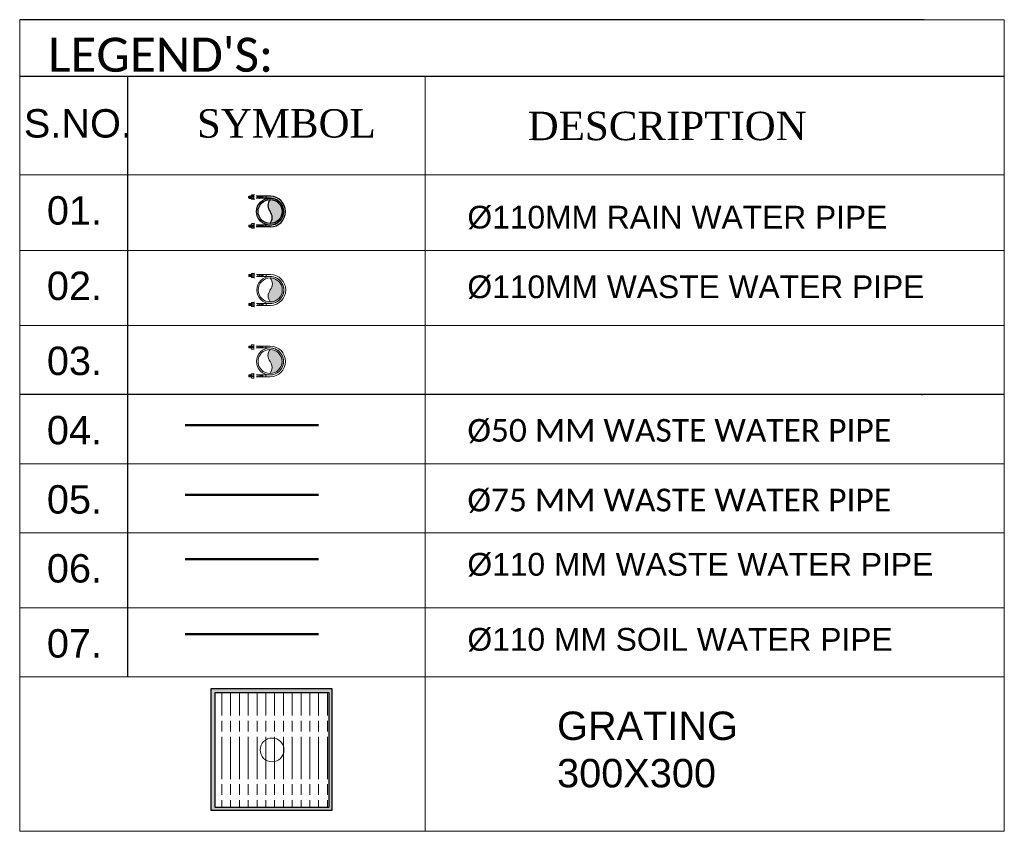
# Model space of a CAD drawing. Header units: inches. Extents: x 113025 to 158499, y 12149 to 30915.
# Tile 12 of 167: x 122932 to 122990, y 22476 to 22524. Entities that reach past the tile are written whole.
import ezdxf

# ---------------------------------------------------------------- set-up
doc = ezdxf.new("R2010")
doc.units = ezdxf.units.IN
doc.header["$MEASUREMENT"] = 0
for name, color, linetype, lineweight in [('0-PIPE SUPPORT', 7, 'Continuous', 0), ('CKD Equipments', 252, 'Continuous', 0), ('PP- 100DIA Soil Waste Sewer pipe', 1, 'Continuous', 25), ('PP- 50DIA Soil Waste Sewer pipe', 54, 'Continuous', 25), ('PP-DIM', 7, 'Continuous', 20), ('PP-FORMAT', 7, 'Continuous', 18), ('PP-Rainwater Pipe', 5, 'Continuous', 18), ('PP-Soil Pipe', 1, 'Continuous', 25), ('PP-Waste Pipe', 3, 'Continuous', 25), ('PP-WWP', 3, 'Continuous', 25), ('SH - ANGLE SUPPORT', 7, 'Continuous', 30)]:
    doc.layers.add(name, color=color, linetype=linetype, lineweight=lineweight)
doc.layers.add('Drain Grating', color=130, linetype='Continuous')
doc.layers.add('xKAM-B3-01-Kitchen$0$A-FURN', color=8, linetype='Continuous')
doc.styles.get("Standard").update_dxf_attribs({"font": 'arial.ttf', "height": 6})
doc.styles.add('style1', font='arial.ttf', dxfattribs={"height": 500})

# ---------------------------------------------------------------- blocks, each defined once
blk = doc.blocks.new('*X420')
at = {"color": 251, "lineweight": 5}
for p, q in [((113.6040440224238, 341.4692042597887), (113.7240518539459, 341.5892120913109)), ((113.7279130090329, 341.4162965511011), (114.3176786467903, 342.0060621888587)), ((113.8423566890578, 341.3539635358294), (114.318169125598, 341.8297759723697)), ((113.9481308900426, 341.2829610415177), (114.3186596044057, 341.6534897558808)), ((114.0456951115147, 341.2037485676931), (114.3191500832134, 341.4772035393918)), ((114.1352787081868, 341.1165554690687), (114.3196405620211, 341.3009173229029)), ((114.2169109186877, 341.0214109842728), (114.3201310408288, 341.1246311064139)), ((114.2904245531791, 340.9181479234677), (114.3206215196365, 340.948344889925))]:
    blk.add_line(p, q, dxfattribs=at)
blk = doc.blocks.new('SWP P-PP')
at = {"layer": 'PP-Soil Pipe', "lineweight": 5}
h = blk.add_hatch(color=256, dxfattribs=at)
edge = h.paths.add_edge_path()
edge.add_ellipse((-22.87960062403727, 31.74258206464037), major_axis=(-27.66840433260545, 27.66815936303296), ratio=1, start_angle=96.33861705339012, end_angle=173.6613829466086, ccw=False)
edge.add_ellipse((1.564979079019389, 1.188856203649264), major_axis=(34.56951182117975, 34.56981789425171), ratio=0.9999999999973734, start_angle=-45.000000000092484, end_angle=134.9999999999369, ccw=False)
edge.add_ellipse((26.00955878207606, -29.36486965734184), major_axis=(27.66815936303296, 27.66840433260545), ratio=1, start_angle=6.338617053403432, end_angle=83.6613829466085)
for radius in [55.00000000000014, 48.88888888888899]:
    blk.add_circle((1.564979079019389, 1.188856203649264), radius, dxfattribs=at)
for centre, start, end in [((-22.87960062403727, 31.74258206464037), 231.3388706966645, 308.6616365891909), ((26.00955878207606, -29.36486965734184), 51.33887069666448, 128.6616365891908)]:
    blk.add_arc(centre, 39.12885943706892, start, end, dxfattribs=at)
at = {"layer": 'SH - ANGLE SUPPORT', "lineweight": 5}
for p, q in [((-61.25851987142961, 2.314968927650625), (-61.25851986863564, -55.54048811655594)), ((-53.43502092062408, 0.462244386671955), (-53.43502092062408, -55.54048811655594)), ((56.56497907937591, 0.462244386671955), (56.56497907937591, -55.54048811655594)), ((64.3884780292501, 2.314968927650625), (64.3884780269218, -55.54048811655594)), ((-61.25851986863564, -15.98816442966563), (-53.43502092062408, -15.98816442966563)), ((-61.25851987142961, -15.98816442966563), (-53.43502092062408, -15.98816442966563)), ((-53.19986994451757, -27.75103043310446), (-61.02336889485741, -27.75103043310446)), ((-53.19986994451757, -27.75103043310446), (-61.02336889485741, -27.75103043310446)), ((56.32982810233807, -27.75103043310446), (64.15332705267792, -27.75103043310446)), ((64.3884780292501, -15.98816442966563), (56.56497907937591, -15.98816442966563)), ((-66.72677007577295, -62.75131269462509), (-66.72677007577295, -64.22899475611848)), ((-66.72677007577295, -64.22899475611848), (-65.92763498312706, -65.02812985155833)), ((-48.76590580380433, -65.02812985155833), (-65.92763498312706, -65.02812985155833)), ((-65.81604321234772, -65.14749968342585), (-65.81604321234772, -73.52145842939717)), ((-65.81604321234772, -73.52145842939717), (-63.99458948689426, -75.34291215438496)), ((-50.70672936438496, -75.34291215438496), (-63.99458948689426, -75.34291215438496)), ((-61.26240889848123, -84.23381411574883), (-61.26240889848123, -75.34291215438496)), ((-59.98194014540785, -65.02812985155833), (-59.98194014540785, -71.63386296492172)), ((-54.71939192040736, -71.6480377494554), (-54.71939192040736, -65.02812985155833)), ((-53.43890995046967, -84.2329390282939), (-53.43890995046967, -75.34291215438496)), ((-48.88527563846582, -73.52145842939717), (-50.70672936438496, -75.34291215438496)), ((-47.96677071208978, -64.22899475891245), (-48.88527563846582, -65.14749968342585)), ((-48.88527563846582, -65.14749968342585), (-48.88527563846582, -73.52145842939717)), ((-47.96677071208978, -62.75131269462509), (-47.96677071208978, -64.22899475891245)), ((51.10234789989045, -62.75131269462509), (51.10234789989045, -64.22899475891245)), ((51.10234789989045, -64.22899475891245), (52.02085282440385, -65.14749968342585)), ((51.90148299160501, -65.02812985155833), (69.06321216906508, -65.02812985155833)), ((52.02085282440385, -65.14749968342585), (52.02085282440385, -73.52145842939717)), ((52.02085282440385, -73.52145842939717), (53.84230654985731, -75.34291215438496)), ((53.84230654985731, -75.34291215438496), (67.13016667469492, -75.34291215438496)), ((56.5744871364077, -84.2329390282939), (56.5744871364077, -75.34291215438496)), ((57.85496910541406, -71.6480377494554), (57.85496910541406, -65.02812985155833)), ((63.11751733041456, -65.02812985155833), (63.11751733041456, -71.63386296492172)), ((64.39798608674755, -84.23381411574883), (64.39798608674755, -75.34291215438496)), ((68.95162040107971, -73.52145842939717), (67.13016667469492, -75.34291215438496)), ((68.95162040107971, -65.14749968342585), (68.95162040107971, -73.52145842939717)), ((69.86234726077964, -64.22899475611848), (69.06321216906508, -65.02812985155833)), ((69.86234726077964, -62.75131269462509), (69.86234726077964, -64.22899475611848)), ((-61.26328398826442, -84.2329390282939), (-59.97673874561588, -85.51948427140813)), ((-54.72545519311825, -85.51948427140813), (-59.97673874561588, -85.51948427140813)), ((-53.43890995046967, -84.2329390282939), (-54.72545519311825, -85.51948427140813)), ((56.5744871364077, -84.2329390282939), (57.86103238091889, -85.51948427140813)), ((57.86103238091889, -85.51948427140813), (63.11231593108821, -85.51948427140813)), ((64.39886117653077, -84.2329390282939), (63.11231593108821, -85.51948427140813))]:
    blk.add_line(p, q, dxfattribs=at)
at = {"layer": 'SH - ANGLE SUPPORT', "lineweight": 5, "ltscale": 30}
for centre, radius, start, end in [((1.564979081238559, 1.178579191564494), 62.83377596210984, 1.036287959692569, 178.9637120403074), ((1.564979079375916, 1.179879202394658), 55.00897699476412, 359.1086964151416, 181.0351236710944)]:
    blk.add_arc(centre, radius, start, end, dxfattribs=at)
at = {"layer": 'SH - ANGLE SUPPORT', "lineweight": 5, "extrusion": (0, 0, -1)}
for centre, major_axis, ratio, start_param, end_param in [((-64.7061275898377, -19.77435612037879), (13.44648858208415, -13.44648858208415), 0.9999999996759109, 0.1632660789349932, 0.6092701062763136), ((-64.7061275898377, -19.77435612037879), (13.44648858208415, -13.44648858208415), 0.9999999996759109, 0.1632660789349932, 0.6092701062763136), ((-40.03582559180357, -54.1756650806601), (16.48738713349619, -16.48738713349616), 0.9999995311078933, 3.304858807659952, 3.314800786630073), ((-40.03582559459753, -54.1756650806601), (16.48738713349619, -16.48738713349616), 0.9999995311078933, 3.304858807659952, 3.314800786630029), ((-64.7061275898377, -25.84094727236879), (13.44648858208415, -13.44648858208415), 0.9999999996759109, 0.1632660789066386, 0.6092701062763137), ((-64.7061275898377, -25.84094727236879), (13.44648858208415, -13.44648858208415), 0.9999999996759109, 0.1632660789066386, 0.6092701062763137), ((-64.7061275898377, -31.50309138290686), (13.44648858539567, 13.44648858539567), 0.9999999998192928, 1.734062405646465, 2.180066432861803), ((-64.7061275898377, -31.50309138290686), (13.44648858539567, 13.44648858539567), 0.9999999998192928, 1.734062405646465, 2.180066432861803), ((51.75956977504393, -69.86974857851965), (4.489777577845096, 4.489777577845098), 0.9999999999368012, 1.061026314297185, 1.819612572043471), ((67.01802235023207, -71.11359968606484), (7.760183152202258, 7.760183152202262), 0.9999999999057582, 2.957247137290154, 3.531377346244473), ((67.06314304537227, -72.21547304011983), (6.108349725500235, 6.108349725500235), 0.999999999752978, 3.071035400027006, 3.556541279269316), ((59.74958264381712, -84.68917930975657), (3.286230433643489, 3.286230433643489), 0.9999999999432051, 5.728383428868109, 6.607487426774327), ((57.7087204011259, -70.90691455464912), (3.848429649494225, -3.848429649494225), 0.9999999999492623, 5.625068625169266, 6.450630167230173), ((60.28094093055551, -84.53026136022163), (4.170697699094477, 4.170697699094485), 0.9999999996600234, 5.688778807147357, 6.270402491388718), ((69.2170341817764, -69.86974857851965), (4.489777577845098, -4.489777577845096), 0.9999999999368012, 1.321980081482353, 2.080566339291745), ((66.29860219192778, -73.57488827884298), (8.824913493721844, -8.824913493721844), 0.9999999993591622, 1.329768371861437, 1.678717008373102), ((65.72878475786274, -74.52523111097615), (8.82491349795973, -8.82491349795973), 0.9999999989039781, 1.329768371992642, 1.608853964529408), ((58.1458060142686, -90.99256553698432), (4.170697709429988, -4.170697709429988), 0.9999999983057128, 4.117982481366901, 4.309006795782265), ((59.00581642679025, -86.54325678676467), (1.72358632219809, 1.72358632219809), 0.9999999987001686, 5.845023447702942, 6.635131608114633), ((59.55130120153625, -87.17396204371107), (3.295890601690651, -3.295890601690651), 0.9999999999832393, 4.157022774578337, 5.034816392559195)]:
    blk.add_ellipse(centre, major_axis=major_axis, ratio=ratio, start_param=start_param, end_param=end_param, dxfattribs=at)
at = {"layer": 'SH - ANGLE SUPPORT', "lineweight": 5, "extrusion": (0, 0, -0.9999999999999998)}
for centre, major_axis, ratio, start_param, end_param in [((-48.06125169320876, -56.20658481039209), (18.29485241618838, -18.29485241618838), 0.999999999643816, 3.391710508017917, 3.722963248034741), ((-48.0612516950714, -56.20658481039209), (18.29485241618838, -18.29485241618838), 0.999999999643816, 3.391710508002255, 3.722963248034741), ((66.8522967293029, -73.489501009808), (7.828391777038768, 7.828391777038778), 0.9999999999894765, 2.954778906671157, 3.56259779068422), ((63.97924720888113, -69.86974857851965), (4.489777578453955, -4.489777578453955), 0.9999999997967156, 1.317026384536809, 2.080566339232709), ((69.28846732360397, -66.25728345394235), (8.824913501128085, -8.824913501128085), 0.9999999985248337, 1.329768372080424, 1.540798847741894), ((61.7054885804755, -82.72461787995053), (4.170697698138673, 4.170697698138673), 0.9999999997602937, 5.688778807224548, 5.971833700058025)]:
    blk.add_ellipse(centre, major_axis=major_axis, ratio=ratio, start_param=start_param, end_param=end_param, dxfattribs=at)
at = {"layer": 'SH - ANGLE SUPPORT', "lineweight": 5}
for centre, major_axis, ratio, start_param, end_param in [((51.19120985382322, -56.20658481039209), (-18.29485241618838, -18.29485241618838), 0.999999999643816, 3.391710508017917, 3.722963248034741), ((43.16578375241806, -54.1756650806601), (-16.48738713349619, -16.48738713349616), 0.9999995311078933, 3.304858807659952, 3.314800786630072), ((67.83608574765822, -19.77435612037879), (-13.44648858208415, -13.44648858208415), 0.9999999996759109, 0.1632660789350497, 0.6092701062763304), ((-66.08145699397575, -69.86974857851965), (-4.489777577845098, -4.489777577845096), 0.9999999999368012, 1.321980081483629, 2.080566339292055), ((-58.56991139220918, -82.72461787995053), (-4.170697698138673, 4.170697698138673), 0.9999999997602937, 5.688778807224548, 5.971833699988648), ((-57.14536374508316, -84.53026136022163), (-4.170697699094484, 4.170697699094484), 0.9999999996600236, 5.688778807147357, 6.27040249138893), ((-56.61400545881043, -84.68917930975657), (-3.286230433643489, 3.286230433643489), 0.9999999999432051, 5.728383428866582, 6.607487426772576), ((-54.57314321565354, -70.90691455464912), (-3.848429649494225, -3.848429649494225), 0.9999999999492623, 5.625068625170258, 6.450630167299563), ((-66.15289013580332, -66.25728345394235), (-8.824913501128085, -8.824913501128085), 0.9999999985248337, 1.329768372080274, 1.540798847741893), ((-63.92756585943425, -72.21547304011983), (-6.108349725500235, 6.108349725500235), 0.999999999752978, 3.071035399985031, 3.556541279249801), ((-63.8824451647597, -71.11359968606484), (-7.760183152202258, 7.760183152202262), 0.9999999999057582, 2.957247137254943, 3.531377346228), ((-60.84367002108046, -69.86974857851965), (-4.489777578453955, -4.489777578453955), 0.9999999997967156, 1.317026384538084, 2.08056633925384), ((-63.71671954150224, -73.489501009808), (-7.828391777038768, 7.828391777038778), 0.9999999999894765, 2.954778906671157, 3.562597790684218), ((-48.62399258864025, -69.86974857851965), (-4.489777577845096, 4.489777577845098), 0.9999999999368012, 1.061026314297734, 1.819612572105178), ((43.16578375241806, -60.24225623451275), (-16.48739554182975, 16.48739554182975), 0.9999995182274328, 4.875654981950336, 4.885596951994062), ((43.16578375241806, -65.90440034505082), (-16.48739554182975, 16.48739554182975), 0.9999995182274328, 4.875654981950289, 4.885596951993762), ((67.83608574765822, -25.84094727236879), (-13.44648858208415, -13.44648858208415), 0.9999999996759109, 0.1632660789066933, 0.6092701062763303), ((67.83608574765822, -31.50309138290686), (-13.44648858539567, 13.44648858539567), 0.9999999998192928, 1.734062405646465, 2.180066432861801), ((-56.41572401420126, -87.17396204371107), (-3.295890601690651, -3.295890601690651), 0.9999999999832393, 4.157022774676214, 5.034816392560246), ((-55.87023923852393, -86.54325678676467), (-1.72358632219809, 1.72358632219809), 0.9999999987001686, 5.845023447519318, 6.635131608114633), ((-55.01022882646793, -90.99256553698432), (-4.170697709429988, -4.170697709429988), 0.9999999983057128, 4.117982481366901, 4.309006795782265), ((-63.16302500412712, -73.57488827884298), (-8.824913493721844, -8.824913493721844), 0.9999999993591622, 1.329768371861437, 1.6787170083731), ((-62.59320757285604, -74.52523111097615), (-8.82491349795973, -8.82491349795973), 0.9999999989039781, 1.329768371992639, 1.608853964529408)]:
    blk.add_ellipse(centre, major_axis=major_axis, ratio=ratio, start_param=start_param, end_param=end_param, dxfattribs=at)
at = {"layer": 'SH - ANGLE SUPPORT', "lineweight": 5, "extrusion": (0, 0, -0.9999999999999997)}
for centre, start_param, end_param in [((-40.03582559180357, -60.24225623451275), 4.87565498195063, 4.885596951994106), ((-40.03582559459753, -60.24225623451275), 4.875654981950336, 4.88559695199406), ((-40.03582559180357, -65.90440034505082), 4.875654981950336, 4.88559695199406), ((-40.03582559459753, -65.90440034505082), 4.87565498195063, 4.885596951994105)]:
    blk.add_ellipse(centre, major_axis=(16.48739554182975, 16.48739554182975), ratio=0.9999995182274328, start_param=start_param, end_param=end_param, dxfattribs=at)
at = {"layer": 'SH - ANGLE SUPPORT', "lineweight": 5, "extrusion": (0, 0, -1)}
for p, xscale, yscale, zscale, rotation in [((-1494.465519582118, 445.2324006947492), 4.553634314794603, 4.553634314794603, -4.553634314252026, 270), ((-1501.011837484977, 445.2182259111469), 4.553634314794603, 4.553634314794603, -4.553634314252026, 270), ((1497.876260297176, 445.2182259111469), -4.553634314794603, 4.553634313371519, -4.553634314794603, 89.99999999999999), ((1491.329942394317, 445.2324006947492), -4.553634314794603, 4.553634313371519, -4.553634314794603, 89.99999999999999)]:
    blk.add_blockref('*X420', p, dxfattribs=dict(at, xscale=xscale, yscale=yscale, zscale=zscale, rotation=rotation))
blk = doc.blocks.new('WWP P-PP')
at = {"layer": 'PP-Waste Pipe', "lineweight": 5}
h = blk.add_hatch(color=256, dxfattribs=at)
edge = h.paths.add_edge_path()
edge.add_ellipse((24.44457964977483, 30.55372590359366), major_axis=(27.6684042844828, 27.6681594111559), ratio=1, start_angle=186.3386170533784, end_angle=263.6613829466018)
edge.add_ellipse((-1.382432e-10, 8.73115e-11), major_axis=(-34.56951188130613, 34.5698178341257), ratio=0.9999999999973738, start_angle=225.0000000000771, end_angle=405.0000000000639)
edge.add_ellipse((-24.44457965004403, -30.55372590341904), major_axis=(-27.6681594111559, 27.6684042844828), ratio=1, start_angle=276.33861705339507, end_angle=353.66138294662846, ccw=False)
for radius in [55.00000000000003, 48.8888888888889]:
    blk.add_circle((-1.382432e-10, 8.73115e-11), radius, dxfattribs=at)
for centre, start, end in [((-24.44457965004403, -30.55372590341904), 51.33836351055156, 128.661129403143), ((24.44457964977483, 30.55372590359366), 231.3383635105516, 308.661129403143)]:
    blk.add_arc(centre, 39.12885943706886, start, end, dxfattribs=at)
at = {"layer": 'SH - ANGLE SUPPORT', "lineweight": 5}
for p, q in [((-62.82349895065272, 1.126112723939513), (-62.82349894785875, -56.72934432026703)), ((62.82349895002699, 1.126112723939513), (62.82349894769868, -56.72934432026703)), ((-62.82349894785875, -17.17702063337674), (-54.9999999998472, -17.17702063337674)), ((-62.82349895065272, -17.17702063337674), (-54.9999999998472, -17.17702063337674)), ((-54.76484902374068, -28.93988663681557), (-62.58834797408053, -28.93988663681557)), ((-54.76484902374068, -28.93988663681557), (-62.58834797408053, -28.93988663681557)), ((-54.9999999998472, -0.7266118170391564), (-54.9999999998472, -56.72934432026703)), ((54.76484902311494, -28.93988663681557), (62.5883479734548, -28.93988663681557)), ((55.0000000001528, -0.7266118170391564), (55.0000000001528, -56.72934432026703)), ((62.82349895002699, -17.17702063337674), (55.0000000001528, -17.17702063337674)), ((-68.29174915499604, -63.94016889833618), (-68.29174915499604, -65.4178509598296)), ((-68.29174915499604, -65.4178509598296), (-67.49261406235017, -66.21698605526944)), ((-50.33088488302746, -66.21698605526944), (-67.49261406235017, -66.21698605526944)), ((-67.38102229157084, -66.33635588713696), (-67.38102229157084, -74.71031463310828)), ((-67.38102229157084, -74.71031463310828), (-65.55956856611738, -76.53176835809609)), ((-52.27170844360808, -76.53176835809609), (-65.55956856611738, -76.53176835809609)), ((-62.82738797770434, -85.42267031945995), (-62.82738797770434, -76.53176835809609)), ((-61.54691922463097, -66.21698605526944), (-61.54691922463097, -72.82271916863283)), ((-56.28437099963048, -72.83689395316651), (-56.28437099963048, -66.21698605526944)), ((-55.00388902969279, -85.421795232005), (-55.00388902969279, -76.53176835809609)), ((-50.45025471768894, -74.71031463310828), (-52.27170844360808, -76.53176835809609)), ((-49.5317497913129, -65.41785096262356), (-50.45025471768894, -66.33635588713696)), ((-50.45025471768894, -66.33635588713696), (-50.45025471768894, -74.71031463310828)), ((-49.5317497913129, -63.94016889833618), (-49.5317497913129, -65.41785096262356)), ((49.53736882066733, -63.94016889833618), (49.53736882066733, -65.41785096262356)), ((49.53736882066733, -65.41785096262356), (50.45587374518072, -66.33635588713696)), ((50.33650391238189, -66.21698605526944), (67.49823308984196, -66.21698605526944)), ((50.45587374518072, -66.33635588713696), (50.45587374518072, -74.71031463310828)), ((50.45587374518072, -74.71031463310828), (52.27732747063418, -76.53176835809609)), ((52.27732747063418, -76.53176835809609), (65.5651875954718, -76.53176835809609)), ((55.00950805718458, -85.421795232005), (55.00950805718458, -76.53176835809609)), ((56.28999002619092, -72.83689395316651), (56.28999002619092, -66.21698605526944)), ((61.55253825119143, -66.21698605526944), (61.55253825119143, -72.82271916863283)), ((62.83300700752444, -85.42267031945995), (62.83300700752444, -76.53176835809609)), ((67.38664132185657, -74.71031463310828), (65.5651875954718, -76.53176835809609)), ((67.38664132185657, -66.33635588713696), (67.38664132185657, -74.71031463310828)), ((68.29736818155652, -65.4178509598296), (67.49823308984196, -66.21698605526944)), ((68.29736818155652, -63.94016889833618), (68.29736818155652, -65.4178509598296)), ((-62.82826306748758, -85.421795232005), (-61.54171782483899, -86.70834047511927)), ((-56.29043427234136, -86.70834047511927), (-61.54171782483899, -86.70834047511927)), ((-55.00388902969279, -85.421795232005), (-56.29043427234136, -86.70834047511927)), ((55.00950805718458, -85.421795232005), (56.29605330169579, -86.70834047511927)), ((56.29605330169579, -86.70834047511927), (61.54733685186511, -86.70834047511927)), ((62.83388209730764, -85.421795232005), (61.54733685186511, -86.70834047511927))]:
    blk.add_line(p, q, dxfattribs=at)
at = {"layer": 'SH - ANGLE SUPPORT', "lineweight": 5, "ltscale": 30}
for centre, radius, start, end in [((2.0154403e-09, -0.0102770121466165), 62.83377596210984, 1.036287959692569, 178.9637120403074), ((1.527951e-10, -0.0089770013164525), 55.00897699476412, 359.1086964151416, 181.0351236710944)]:
    blk.add_arc(centre, radius, start, end, dxfattribs=at)
at = {"layer": 'SH - ANGLE SUPPORT', "lineweight": 5, "extrusion": (0, 0, -1)}
for centre, major_axis, ratio, start_param, end_param in [((-66.27110666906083, -20.96321232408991), (13.44648858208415, -13.44648858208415), 0.9999999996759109, 0.1632660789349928, 0.6092701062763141), ((-66.27110666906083, -20.96321232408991), (13.44648858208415, -13.44648858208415), 0.9999999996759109, 0.1632660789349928, 0.6092701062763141), ((-41.6008046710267, -55.36452128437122), (16.48738713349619, -16.48738713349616), 0.9999995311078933, 3.304858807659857, 3.314800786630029), ((-41.60080467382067, -55.36452128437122), (16.48738713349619, -16.48738713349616), 0.9999995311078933, 3.304858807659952, 3.314800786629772), ((-66.27110666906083, -27.0298034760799), (13.44648858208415, -13.44648858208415), 0.9999999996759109, 0.1632660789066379, 0.6092701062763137), ((-66.27110666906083, -27.0298034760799), (13.44648858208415, -13.44648858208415), 0.9999999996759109, 0.1632660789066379, 0.6092701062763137), ((-66.27110666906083, -32.69194758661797), (13.44648858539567, 13.44648858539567), 0.9999999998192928, 1.734062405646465, 2.180066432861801), ((-66.27110666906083, -32.69194758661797), (13.44648858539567, 13.44648858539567), 0.9999999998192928, 1.734062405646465, 2.180066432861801), ((50.19459069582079, -71.05860478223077), (4.489777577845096, 4.489777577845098), 0.9999999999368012, 1.061026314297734, 1.819612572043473), ((65.45304327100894, -72.30245588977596), (7.760183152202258, 7.760183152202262), 0.9999999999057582, 2.957247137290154, 3.531377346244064), ((65.49816396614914, -73.40432924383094), (6.108349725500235, 6.108349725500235), 0.999999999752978, 3.071035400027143, 3.556541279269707), ((56.14374132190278, -72.09577075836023), (3.848429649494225, -3.848429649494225), 0.9999999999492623, 5.625068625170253, 6.450630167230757), ((58.71596185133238, -85.71911756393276), (4.170697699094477, 4.170697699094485), 0.9999999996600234, 5.688778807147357, 6.270402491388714), ((67.65205510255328, -71.05860478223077), (4.489777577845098, -4.489777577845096), 0.9999999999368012, 1.321980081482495, 2.080566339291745), ((64.73362311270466, -74.76374448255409), (8.824913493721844, -8.824913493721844), 0.9999999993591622, 1.329768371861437, 1.678717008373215), ((64.16380567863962, -75.71408731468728), (8.82491349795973, -8.82491349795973), 0.9999999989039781, 1.329768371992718, 1.608853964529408), ((56.58082693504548, -92.18142174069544), (4.170697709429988, -4.170697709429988), 0.9999999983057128, 4.117982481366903, 4.309006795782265), ((57.44083734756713, -87.73211299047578), (1.72358632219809, 1.72358632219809), 0.9999999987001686, 5.845023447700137, 6.635131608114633), ((57.98632212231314, -88.36281824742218), (3.295890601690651, -3.295890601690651), 0.9999999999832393, 4.157022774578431, 5.034816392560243), ((58.184603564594, -85.87803551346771), (3.286230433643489, 3.286230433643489), 0.9999999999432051, 5.728383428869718, 6.607487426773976)]:
    blk.add_ellipse(centre, major_axis=major_axis, ratio=ratio, start_param=start_param, end_param=end_param, dxfattribs=at)
at = {"layer": 'SH - ANGLE SUPPORT', "lineweight": 5, "extrusion": (0, 0, -0.9999999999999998)}
for centre, major_axis, ratio, start_param, end_param in [((-49.62623077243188, -57.39544101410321), (18.29485241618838, -18.29485241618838), 0.999999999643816, 3.391710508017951, 3.722963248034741), ((-49.62623077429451, -57.39544101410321), (18.29485241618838, -18.29485241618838), 0.999999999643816, 3.391710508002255, 3.722963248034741), ((65.28731765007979, -74.67835721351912), (7.828391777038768, 7.828391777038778), 0.9999999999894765, 2.954778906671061, 3.562597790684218), ((62.41426812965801, -71.05860478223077), (4.489777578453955, -4.489777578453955), 0.9999999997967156, 1.317026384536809, 2.080566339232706), ((67.72348824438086, -67.44613965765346), (8.824913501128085, -8.824913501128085), 0.9999999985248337, 1.329768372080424, 1.540798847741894), ((60.14050950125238, -83.91347408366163), (4.170697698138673, 4.170697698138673), 0.9999999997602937, 5.688778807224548, 5.971833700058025)]:
    blk.add_ellipse(centre, major_axis=major_axis, ratio=ratio, start_param=start_param, end_param=end_param, dxfattribs=at)
at = {"layer": 'SH - ANGLE SUPPORT', "lineweight": 5}
for centre, major_axis, ratio, start_param, end_param in [((49.62623077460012, -57.39544101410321), (-18.29485241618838, -18.29485241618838), 0.999999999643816, 3.391710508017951, 3.722963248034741), ((41.60080467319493, -55.36452128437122), (-16.48738713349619, -16.48738713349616), 0.9999995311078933, 3.304858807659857, 3.314800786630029), ((66.27110666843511, -20.96321232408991), (-13.44648858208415, -13.44648858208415), 0.9999999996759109, 0.163266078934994, 0.6092701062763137), ((-67.64643607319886, -71.05860478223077), (-4.489777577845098, -4.489777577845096), 0.9999999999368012, 1.321980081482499, 2.080566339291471), ((-60.13489047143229, -83.91347408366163), (-4.170697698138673, 4.170697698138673), 0.9999999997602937, 5.688778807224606, 5.971833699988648), ((-58.71034282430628, -85.71911756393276), (-4.170697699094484, 4.170697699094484), 0.9999999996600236, 5.688778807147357, 6.27040249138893), ((-56.13812229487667, -72.09577075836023), (-3.848429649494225, -3.848429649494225), 0.9999999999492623, 5.625068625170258, 6.450630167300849), ((-67.71786921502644, -67.44613965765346), (-8.824913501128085, -8.824913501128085), 0.9999999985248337, 1.329768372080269, 1.540798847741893), ((-65.49254493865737, -73.40432924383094), (-6.108349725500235, 6.108349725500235), 0.999999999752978, 3.071035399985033, 3.556541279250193), ((-65.44742424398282, -72.30245588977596), (-7.760183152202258, 7.760183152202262), 0.9999999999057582, 2.957247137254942, 3.531377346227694), ((-62.40864910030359, -71.05860478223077), (-4.489777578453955, -4.489777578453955), 0.9999999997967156, 1.317026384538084, 2.080566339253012), ((-65.28169862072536, -74.67835721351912), (-7.828391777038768, 7.828391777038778), 0.9999999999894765, 2.954778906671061, 3.562597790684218), ((-50.18897166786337, -71.05860478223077), (-4.489777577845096, 4.489777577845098), 0.9999999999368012, 1.061026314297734, 1.819612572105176), ((41.60080467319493, -61.43111243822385), (-16.48739554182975, 16.48739554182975), 0.9999995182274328, 4.875654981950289, 4.885596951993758), ((41.60080467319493, -67.09325654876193), (-16.48739554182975, 16.48739554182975), 0.9999995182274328, 4.875654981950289, 4.885596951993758), ((66.27110666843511, -27.0298034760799), (-13.44648858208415, -13.44648858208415), 0.9999999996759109, 0.1632660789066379, 0.6092701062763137), ((66.27110666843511, -32.69194758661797), (-13.44648858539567, 13.44648858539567), 0.9999999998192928, 1.734062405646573, 2.180066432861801), ((-58.17898453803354, -85.87803551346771), (-3.286230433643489, 3.286230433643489), 0.9999999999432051, 5.728383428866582, 6.607487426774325), ((-57.98070309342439, -88.36281824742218), (-3.295890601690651, -3.295890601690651), 0.9999999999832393, 4.157022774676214, 5.034816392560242), ((-57.43521831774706, -87.73211299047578), (-1.72358632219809, 1.72358632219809), 0.9999999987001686, 5.845023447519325, 6.635131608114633), ((-56.57520790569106, -92.18142174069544), (-4.170697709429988, -4.170697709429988), 0.9999999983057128, 4.117982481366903, 4.309006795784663), ((-64.72800408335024, -74.76374448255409), (-8.824913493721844, -8.824913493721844), 0.9999999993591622, 1.329768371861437, 1.678717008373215), ((-64.15818665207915, -75.71408731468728), (-8.82491349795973, -8.82491349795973), 0.9999999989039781, 1.329768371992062, 1.6088539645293)]:
    blk.add_ellipse(centre, major_axis=major_axis, ratio=ratio, start_param=start_param, end_param=end_param, dxfattribs=at)
at = {"layer": 'SH - ANGLE SUPPORT', "lineweight": 5, "extrusion": (0, 0, -0.9999999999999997)}
for centre in [(-41.6008046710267, -61.43111243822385), (-41.60080467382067, -61.43111243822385), (-41.6008046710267, -67.09325654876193), (-41.60080467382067, -67.09325654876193)]:
    blk.add_ellipse(centre, major_axis=(16.48739554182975, 16.48739554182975), ratio=0.9999995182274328, start_param=4.875654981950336, end_param=4.88559695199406, dxfattribs=at)
at = {"layer": 'SH - ANGLE SUPPORT', "lineweight": 5, "extrusion": (0, 0, -1)}
for p, xscale, yscale, zscale, rotation in [((-1492.900540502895, 444.0435444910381), 4.553634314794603, 4.553634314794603, -4.553634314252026, 270), ((-1499.446858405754, 444.0293697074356), 4.553634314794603, 4.553634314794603, -4.553634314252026, 270), ((1499.441239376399, 444.0293697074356), -4.553634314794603, 4.553634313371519, -4.553634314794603, 89.99999999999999), ((1492.89492147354, 444.0435444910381), -4.553634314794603, 4.553634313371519, -4.553634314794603, 89.99999999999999)]:
    blk.add_blockref('*X420', p, dxfattribs=dict(at, xscale=xscale, yscale=yscale, zscale=zscale, rotation=rotation))
blk = doc.blocks.new('*X556')
at = {"color": 0}
for p, q in [((113.6040440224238, 341.4692042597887), (113.7240518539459, 341.5892120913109)), ((113.7279130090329, 341.4162965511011), (114.3176786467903, 342.0060621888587)), ((113.8423566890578, 341.3539635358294), (114.318169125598, 341.8297759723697)), ((113.9481308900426, 341.2829610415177), (114.3186596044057, 341.6534897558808)), ((114.0456951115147, 341.2037485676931), (114.3191500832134, 341.4772035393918)), ((114.1352787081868, 341.1165554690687), (114.3196405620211, 341.3009173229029)), ((114.2169109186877, 341.0214109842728), (114.3201310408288, 341.1246311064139)), ((114.2904245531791, 340.9181479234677), (114.3206215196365, 340.948344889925))]:
    blk.add_line(p, q, dxfattribs=at)
blk = doc.blocks.new('RWP P-PP')
at = {"layer": 'PP-Rainwater Pipe', "lineweight": 30}
h = blk.add_hatch(color=256, dxfattribs=at)
edge = h.paths.add_edge_path()
edge.add_ellipse((-24.44457962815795, 30.55372592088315), major_axis=(-27.66840426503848, 27.66815943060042), ratio=1, start_angle=96.3386170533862, end_angle=173.6613829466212, ccw=False)
edge.add_ellipse((2.110028e-10, 3.63798e-11), major_axis=(34.56951190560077, 34.56981780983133), ratio=0.999999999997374, start_angle=-45.000000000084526, end_angle=134.9999999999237, ccw=False)
edge.add_ellipse((24.44457962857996, -30.55372592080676), major_axis=(27.66815943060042, 27.66840426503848), ratio=1, start_angle=6.338617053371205, end_angle=83.6613829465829)
for radius in [55.00000000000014, 48.88888888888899]:
    blk.add_circle((2.110028e-10, 3.63798e-11), radius, dxfattribs=at)
for centre, start, end in [((24.44457962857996, -30.55372592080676), 51.33887055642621, 128.6616364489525), ((-24.44457962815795, 30.55372592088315), 231.3388705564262, 308.6616364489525)]:
    blk.add_arc(centre, 39.1288594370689, start, end, dxfattribs=at)
at = {"layer": 'SH - ANGLE SUPPORT'}
for p, q in [((-62.82349895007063, 1.126112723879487), (-62.82349894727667, -56.72934432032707)), ((62.82349895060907, 1.126112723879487), (62.82349894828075, -56.72934432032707)), ((-62.82349894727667, -17.17702063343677), (-54.99999999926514, -17.17702063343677)), ((-62.82349895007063, -17.17702063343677), (-54.99999999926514, -17.17702063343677)), ((-54.7648490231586, -28.9398866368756), (-62.58834797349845, -28.9398866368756)), ((-54.7648490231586, -28.9398866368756), (-62.58834797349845, -28.9398866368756)), ((-54.99999999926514, -0.7266118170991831), (-54.99999999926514, -56.72934432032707)), ((54.76484902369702, -28.9398866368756), (62.58834797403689, -28.9398866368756)), ((55.00000000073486, -0.7266118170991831), (55.00000000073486, -56.72934432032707)), ((62.82349895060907, -17.17702063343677), (55.00000000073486, -17.17702063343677)), ((-68.29174915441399, -63.94016889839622), (-68.29174915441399, -65.41785095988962)), ((-68.29174915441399, -65.41785095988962), (-67.49261406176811, -66.21698605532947)), ((-50.3308848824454, -66.21698605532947), (-67.49261406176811, -66.21698605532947)), ((-67.38102229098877, -66.33635588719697), (-67.38102229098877, -74.71031463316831)), ((-67.38102229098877, -74.71031463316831), (-65.5595685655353, -76.53176835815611)), ((-52.271708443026, -76.53176835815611), (-65.5595685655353, -76.53176835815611)), ((-62.82738797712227, -85.42267031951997), (-62.82738797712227, -76.53176835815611)), ((-61.54691922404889, -66.21698605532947), (-61.54691922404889, -72.82271916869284)), ((-56.2843709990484, -72.83689395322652), (-56.2843709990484, -66.21698605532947)), ((-55.00388902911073, -85.42179523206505), (-55.00388902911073, -76.53176835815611)), ((-50.45025471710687, -74.71031463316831), (-52.271708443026, -76.53176835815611)), ((-49.53174979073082, -65.41785096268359), (-50.45025471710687, -66.33635588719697)), ((-50.45025471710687, -66.33635588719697), (-50.45025471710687, -74.71031463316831)), ((-49.53174979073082, -63.94016889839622), (-49.53174979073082, -65.41785096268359)), ((49.5373688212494, -63.94016889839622), (49.5373688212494, -65.41785096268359)), ((49.5373688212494, -65.41785096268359), (50.45587374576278, -66.33635588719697)), ((50.33650391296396, -66.21698605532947), (67.49823309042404, -66.21698605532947)), ((50.45587374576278, -66.33635588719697), (50.45587374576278, -74.71031463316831)), ((50.45587374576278, -74.71031463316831), (52.27732747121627, -76.53176835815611)), ((52.27732747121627, -76.53176835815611), (65.56518759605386, -76.53176835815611)), ((55.00950805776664, -85.42179523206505), (55.00950805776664, -76.53176835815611)), ((56.289990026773, -72.83689395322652), (56.289990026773, -66.21698605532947)), ((61.55253825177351, -66.21698605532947), (61.55253825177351, -72.82271916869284)), ((62.8330070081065, -85.42267031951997), (62.8330070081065, -76.53176835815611)), ((67.38664132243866, -74.71031463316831), (65.56518759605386, -76.53176835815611)), ((67.38664132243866, -66.33635588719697), (67.38664132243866, -74.71031463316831)), ((68.2973681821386, -65.41785095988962), (67.49823309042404, -66.21698605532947)), ((68.2973681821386, -63.94016889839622), (68.2973681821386, -65.41785095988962)), ((-62.82826306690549, -85.42179523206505), (-61.54171782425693, -86.70834047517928)), ((-56.29043427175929, -86.70834047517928), (-61.54171782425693, -86.70834047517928)), ((-55.00388902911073, -85.42179523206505), (-56.29043427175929, -86.70834047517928)), ((55.00950805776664, -85.42179523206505), (56.29605330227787, -86.70834047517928)), ((56.29605330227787, -86.70834047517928), (61.54733685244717, -86.70834047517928)), ((62.83388209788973, -85.42179523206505), (61.54733685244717, -86.70834047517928))]:
    blk.add_line(p, q, dxfattribs=at)
for centre, radius, start, end in [((2.5975169e-09, -0.0102770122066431), 62.83377596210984, 1.036287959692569, 178.9637120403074), ((7.348717e-10, -0.0089770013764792), 55.00897699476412, 359.1086964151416, 181.0351236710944)]:
    blk.add_arc(centre, radius, start, end, dxfattribs=at)
at = {"layer": 'SH - ANGLE SUPPORT', "extrusion": (0, 0, -1)}
for centre, major_axis, ratio, start_param, end_param in [((-66.27110666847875, -20.96321232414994), (13.44648858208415, -13.44648858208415), 0.9999999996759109, 0.1632660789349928, 0.6092701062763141), ((-66.27110666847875, -20.96321232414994), (13.44648858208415, -13.44648858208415), 0.9999999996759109, 0.1632660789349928, 0.6092701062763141), ((-41.60080467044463, -55.36452128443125), (16.48738713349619, -16.48738713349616), 0.9999995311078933, 3.304858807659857, 3.314800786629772), ((-41.6008046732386, -55.36452128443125), (16.48738713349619, -16.48738713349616), 0.9999995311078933, 3.304858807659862, 3.314800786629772), ((-66.27110666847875, -27.02980347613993), (13.44648858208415, -13.44648858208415), 0.9999999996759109, 0.1632660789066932, 0.6092701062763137), ((-66.27110666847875, -27.02980347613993), (13.44648858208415, -13.44648858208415), 0.9999999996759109, 0.1632660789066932, 0.6092701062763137), ((-66.27110666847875, -32.691947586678), (13.44648858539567, 13.44648858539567), 0.9999999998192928, 1.734062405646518, 2.180066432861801), ((-66.27110666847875, -32.691947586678), (13.44648858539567, 13.44648858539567), 0.9999999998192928, 1.734062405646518, 2.180066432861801), ((50.19459069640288, -71.05860478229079), (4.489777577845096, 4.489777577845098), 0.9999999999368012, 1.061026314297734, 1.819612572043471), ((65.453043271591, -72.30245588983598), (7.760183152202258, 7.760183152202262), 0.9999999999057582, 2.957247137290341, 3.531377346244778), ((65.49816396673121, -73.40432924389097), (6.10834972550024, 6.108349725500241), 0.999999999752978, 3.07103540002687, 3.556541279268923), ((56.14374132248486, -72.09577075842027), (3.848429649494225, -3.848429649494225), 0.9999999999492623, 5.625068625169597, 6.450630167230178), ((58.71596185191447, -85.71911756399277), (4.170697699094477, 4.170697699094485), 0.9999999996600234, 5.688778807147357, 6.270402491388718), ((67.65205510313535, -71.05860478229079), (4.489777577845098, -4.489777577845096), 0.9999999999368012, 1.321980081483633, 2.080566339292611), ((64.73362311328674, -74.76374448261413), (8.824913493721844, -8.824913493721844), 0.9999999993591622, 1.329768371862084, 1.678717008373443), ((64.16380567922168, -75.71408731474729), (8.82491349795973, -8.82491349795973), 0.9999999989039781, 1.329768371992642, 1.608853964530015), ((56.58082693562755, -92.18142174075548), (4.170697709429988, -4.170697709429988), 0.9999999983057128, 4.117982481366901, 4.309006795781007), ((57.44083734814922, -87.73211299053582), (1.72358632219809, 1.72358632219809), 0.9999999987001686, 5.845023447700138, 6.635131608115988), ((57.98632212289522, -88.36281824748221), (3.295890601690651, -3.295890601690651), 0.9999999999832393, 4.157022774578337, 5.034816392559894), ((58.18460356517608, -85.87803551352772), (3.286230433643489, 3.286230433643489), 0.9999999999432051, 5.728383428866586, 6.607487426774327)]:
    blk.add_ellipse(centre, major_axis=major_axis, ratio=ratio, start_param=start_param, end_param=end_param, dxfattribs=at)
at = {"layer": 'SH - ANGLE SUPPORT', "extrusion": (0, 0, -0.9999999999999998)}
for centre, major_axis, ratio, start_param, end_param in [((-49.62623077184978, -57.39544101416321), (18.29485241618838, -18.29485241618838), 0.999999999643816, 3.391710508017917, 3.722963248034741), ((-49.62623077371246, -57.39544101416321), (18.29485241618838, -18.29485241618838), 0.999999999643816, 3.391710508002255, 3.722963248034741), ((65.28731765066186, -74.67835721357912), (7.828391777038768, 7.828391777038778), 0.9999999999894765, 2.954778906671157, 3.562597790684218), ((62.4142681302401, -71.05860478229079), (4.489777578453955, -4.489777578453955), 0.9999999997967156, 1.317026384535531, 2.08056633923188), ((67.72348824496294, -67.4461396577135), (8.824913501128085, -8.824913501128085), 0.9999999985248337, 1.329768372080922, 1.540798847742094), ((60.14050950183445, -83.91347408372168), (4.170697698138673, 4.170697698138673), 0.9999999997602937, 5.68877880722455, 5.971833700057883)]:
    blk.add_ellipse(centre, major_axis=major_axis, ratio=ratio, start_param=start_param, end_param=end_param, dxfattribs=at)
at = {"layer": 'SH - ANGLE SUPPORT'}
for centre, major_axis, ratio, start_param, end_param in [((49.6262307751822, -57.39544101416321), (-18.29485241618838, -18.29485241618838), 0.999999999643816, 3.391710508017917, 3.722963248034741), ((41.60080467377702, -55.36452128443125), (-16.48738713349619, -16.48738713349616), 0.9999995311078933, 3.304858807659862, 3.314800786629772), ((66.27110666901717, -20.96321232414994), (-13.44648858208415, -13.44648858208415), 0.9999999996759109, 0.1632660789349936, 0.6092701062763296), ((-67.64643607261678, -71.05860478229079), (-4.489777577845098, -4.489777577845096), 0.9999999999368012, 1.321980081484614, 2.080566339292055), ((-60.13489047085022, -83.91347408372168), (-4.170697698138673, 4.170697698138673), 0.9999999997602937, 5.688778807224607, 5.97183369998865), ((-58.7103428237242, -85.71911756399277), (-4.170697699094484, 4.170697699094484), 0.9999999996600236, 5.688778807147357, 6.270402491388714), ((-56.1381222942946, -72.09577075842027), (-3.848429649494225, -3.848429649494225), 0.9999999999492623, 5.625068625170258, 6.450630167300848), ((-67.71786921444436, -67.4461396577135), (-8.824913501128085, -8.824913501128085), 0.9999999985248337, 1.329768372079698, 1.540798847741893), ((-65.4925449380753, -73.40432924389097), (-6.10834972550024, 6.108349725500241), 0.999999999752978, 3.071035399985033, 3.556541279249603), ((-65.44742424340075, -72.30245588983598), (-7.760183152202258, 7.760183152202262), 0.9999999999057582, 2.957247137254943, 3.531377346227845), ((-62.40864909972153, -71.05860478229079), (-4.489777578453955, -4.489777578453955), 0.9999999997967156, 1.317026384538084, 2.080566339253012), ((-65.28169862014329, -74.67835721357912), (-7.828391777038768, 7.828391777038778), 0.9999999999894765, 2.954778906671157, 3.562597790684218), ((-50.18897166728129, -71.05860478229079), (-4.489777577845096, 4.489777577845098), 0.9999999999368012, 1.061026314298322, 1.819612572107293), ((41.60080467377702, -61.43111243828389), (-16.48739554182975, 16.48739554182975), 0.9999995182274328, 4.87565498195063, 4.885596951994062), ((41.60080467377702, -67.09325654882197), (-16.48739554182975, 16.48739554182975), 0.9999995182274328, 4.87565498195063, 4.88559695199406), ((66.27110666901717, -27.02980347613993), (-13.44648858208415, -13.44648858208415), 0.9999999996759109, 0.163266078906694, 0.6092701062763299), ((66.27110666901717, -32.691947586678), (-13.44648858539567, 13.44648858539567), 0.9999999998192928, 1.734062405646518, 2.180066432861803), ((-58.17898453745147, -85.87803551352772), (-3.286230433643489, 3.286230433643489), 0.9999999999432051, 5.728383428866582, 6.607487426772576), ((-57.98070309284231, -88.36281824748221), (-3.295890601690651, -3.295890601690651), 0.9999999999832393, 4.157022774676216, 5.034816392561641), ((-57.43521831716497, -87.73211299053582), (-1.72358632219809, 1.72358632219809), 0.9999999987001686, 5.845023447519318, 6.635131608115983), ((-56.57520790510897, -92.18142174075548), (-4.170697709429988, -4.170697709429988), 0.9999999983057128, 4.117982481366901, 4.309006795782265), ((-64.72800408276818, -74.76374448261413), (-8.824913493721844, -8.824913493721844), 0.9999999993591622, 1.329768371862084, 1.678717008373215), ((-64.1581866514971, -75.71408731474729), (-8.82491349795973, -8.82491349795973), 0.9999999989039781, 1.329768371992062, 1.608853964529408)]:
    blk.add_ellipse(centre, major_axis=major_axis, ratio=ratio, start_param=start_param, end_param=end_param, dxfattribs=at)
at = {"layer": 'SH - ANGLE SUPPORT', "extrusion": (0, 0, -0.9999999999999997)}
for centre, end_param in [((-41.60080467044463, -61.43111243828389), 4.885596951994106), ((-41.6008046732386, -61.43111243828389), 4.885596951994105), ((-41.60080467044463, -67.09325654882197), 4.885596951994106), ((-41.6008046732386, -67.09325654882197), 4.885596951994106)]:
    blk.add_ellipse(centre, major_axis=(16.48739554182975, 16.48739554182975), ratio=0.9999995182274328, start_param=4.87565498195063, end_param=end_param, dxfattribs=at)
at = {"layer": 'SH - ANGLE SUPPORT', "extrusion": (0, 0, -1)}
for p, xscale, yscale, zscale, rotation in [((-1492.900540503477, 444.043544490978), 4.553634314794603, 4.553634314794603, -4.553634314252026, 270), ((-1499.446858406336, 444.0293697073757), 4.553634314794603, 4.553634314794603, -4.553634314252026, 270), ((1499.441239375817, 444.0293697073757), -4.553634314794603, 4.553634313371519, -4.553634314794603, 89.99999999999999), ((1492.894921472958, 444.043544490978), -4.553634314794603, 4.553634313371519, -4.553634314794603, 89.99999999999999)]:
    blk.add_blockref('*X556', p, dxfattribs=dict(at, xscale=xscale, yscale=yscale, zscale=zscale, rotation=rotation))
blk = doc.blocks.new('FLOOR RACE')
at = {"layer": 'CKD Equipments'}
h = blk.add_hatch(color=2, dxfattribs=at)
h.dxf.hatch_style = 1
h.paths.add_polyline_path([(129328.0987776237, 23662.47363932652), (129328.0987776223, 23312.47363932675), (129678.0987776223, 23312.47363932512), (129678.0987776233, 23662.47363932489)])
h.paths.add_polyline_path([(129669.6449031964, 23651.34968217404), (129339.4449031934, 23651.34968217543), (129339.444903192, 23321.14968217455), (129669.644903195, 23321.14968217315)], flags=16)
at = {"layer": 'Drain Grating', "linetype": 'Continuous', "lineweight": 5}
h = blk.add_hatch(dxfattribs=at)
h.set_pattern_fill('ACAD_ISO08W100', color=256, scale=5.079999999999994, angle=89.99999999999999, style=0)
h.set_pattern_definition([(90, (48887.79596588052, -854032.9364229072), (-25.4, 8.881784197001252e-15), [121.9199999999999, -15.23999999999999, 30.47999999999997, -15.23999999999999])])
h.paths.add_polyline_path([(129669.6449031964, 23651.34968217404), (129669.644903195, 23321.14968217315), (129339.444903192, 23321.14968217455), (129339.4449031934, 23651.34968217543)])
at = {"color": 2, "lineweight": 5}
blk.add_circle((129504.5449031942, 23486.24968217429, 8944.12727820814), 34.33365871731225, dxfattribs=at)
at = {"layer": 'xKAM-B3-01-Kitchen$0$A-FURN', "elevation": 34.00691838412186}
blk.add_lwpolyline([(129328.0987776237, 23662.47363932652), (129328.0987776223, 23312.47363932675), (129678.0987776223, 23312.47363932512), (129678.0987776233, 23662.47363932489), (129328.0987776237, 23662.47363932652)], dxfattribs=at)
at = {"layer": 'xKAM-B3-01-Kitchen$0$A-FURN', "elevation": 8944.12727820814}
blk.add_lwpolyline([(129669.6449031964, 23651.34968217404), (129339.4449031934, 23651.34968217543), (129339.444903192, 23321.14968217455), (129669.644903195, 23321.14968217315)], close=True, dxfattribs=at)

msp = doc.modelspace()

# ---------------------------------------------------------------- linework, layer by layer
at = {"layer": 'PP- 100DIA Soil Waste Sewer pipe', "color": 1, "lineweight": 25, "const_width": 0.1354187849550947}
msp.add_lwpolyline([(122949.4576953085, 22487.42232545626), (122941.4900490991, 22487.42232545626)], dxfattribs=at)
at = {"layer": 'PP- 50DIA Soil Waste Sewer pipe', "const_width": 0.1354187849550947}
msp.add_lwpolyline([(122949.4576953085, 22499.87471241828), (122941.4900490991, 22499.87471241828)], dxfattribs=at)
at = {"layer": 'PP-DIM', "lineweight": 25}
for p, q in [((122985.5326854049, 22524.03445227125), (122931.6469318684, 22524.03445227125)), ((122990.3009670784, 22520.64373768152), (122931.6469318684, 22520.64373768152)), ((122938.0739698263, 22520.64373768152), (122938.0739698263, 22501.69436834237)), ((122938.0739698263, 22501.71938460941), (122938.0739698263, 22501.66928239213)), ((122938.0739698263, 22501.66928239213), (122938.0739698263, 22484.8804032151)), ((122985.4052348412, 22501.66928239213), (122985.4052348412, 22501.71938460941))]:
    msp.add_line(p, q, dxfattribs=at)
at = {"layer": 'PP-FORMAT'}
for p, q in [((122976.7815910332, 22520.64373768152), (122931.6469318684, 22520.64373768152)), ((122955.7925248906, 22520.64373768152), (122955.7925248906, 22501.69436834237)), ((122990.3009670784, 22514.78470495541), (122931.6469318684, 22514.78470495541)), ((122990.3009670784, 22510.29243841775), (122931.6469318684, 22510.29243841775)), ((122990.3009670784, 22505.82149493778), (122931.6469318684, 22505.82149493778)), ((122990.3009670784, 22501.71938460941), (122931.6469318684, 22501.71938460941)), ((122990.3009670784, 22501.69436834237), (122931.6469318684, 22501.69436834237)), ((122955.7925248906, 22501.71938460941), (122955.7925248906, 22501.66928239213)), ((122955.7925248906, 22501.66928239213), (122955.7925248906, 22475.67751148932)), ((122990.3009670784, 22497.56717206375), (122931.6469318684, 22497.56717206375)), ((122990.3009670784, 22493.45925937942), (122931.6469318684, 22493.45925937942)), ((122990.3009670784, 22488.98831589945), (122931.6469318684, 22488.98831589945)), ((122990.3009670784, 22484.8804032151), (122931.6469318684, 22484.8804032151))]:
    msp.add_line(p, q, dxfattribs=at)
at = {"layer": 'PP-WWP', "lineweight": 25, "const_width": 0.1354187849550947}
for points in [[(122949.4576953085, 22495.72249987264), (122941.4900490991, 22495.72249987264)], [(122949.4576953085, 22491.89326893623), (122941.4900490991, 22491.89326893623)]]:
    msp.add_lwpolyline(points, dxfattribs=at)

# ---------------------------------------------------------------- block references
at = {"layer": '0-PIPE SUPPORT', "lineweight": 53, "xscale": 0.02064387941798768, "yscale": 0.02064387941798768, "zscale": 0.02064387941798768}
msp.add_blockref('FLOOR RACE', (120273.205432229, 21995.67897988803, 99.84611297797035), dxfattribs=at)
at = {"layer": 'PP- 100DIA Soil Waste Sewer pipe', "color": 1, "lineweight": 25, "xscale": 0.01462930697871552, "yscale": 0.01462930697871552, "zscale": 0.01462930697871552, "rotation": 270.0000000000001}
msp.add_blockref('SWP P-PP', (122946.5409934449, 22503.69390490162), dxfattribs=at)
at = {"layer": 'PP-Rainwater Pipe', "xscale": 0.01461541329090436, "yscale": 0.01461541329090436, "zscale": 0.01461541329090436, "rotation": 270.0000000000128}
msp.add_blockref('RWP P-PP', (122946.5623716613, 22512.60232732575), dxfattribs=at)
at = {"layer": 'PP-WWP', "lineweight": 25, "xscale": 0.01462930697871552, "yscale": 0.01462930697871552, "zscale": 0.01462930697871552, "rotation": 270.0000000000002}
msp.add_blockref('WWP P-PP', (122946.574859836, 22507.93159029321), dxfattribs=at)

# ---------------------------------------------------------------- texts
at = {"layer": 'PP-FORMAT', "attachment_point": 1, "style": 'style1'}
for s, insert, char_height, width in [("{\\fCalibri Light|b0|i0|c0|p18;LEGEND'S:}", (122933.3387720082, 22522.96028581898), 2.031281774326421, 6.435054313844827), ('S.NO.', (122931.8960425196, 22518.70354848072), 1.692734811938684, 6.435054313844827), ('{\\fTimes New Roman|b0|i0|c0|p18;SYMBOL}', (122942.2059045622, 22518.70354848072), 1.692734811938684, 6.435054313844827), ('{\\fTimes New Roman|b0|i0|c0|p18;DESCRIPTION}', (122961.9085492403, 22518.54961830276), 1.692734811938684, 11.59127297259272), ('01.', (122933.265620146, 22513.5178904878), 1.692734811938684, 6.435054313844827), ('02.', (122933.265620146, 22509.02562395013), 1.692734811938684, 6.435054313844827), ('03.', (122933.265620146, 22504.55468047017), 1.692734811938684, 6.435054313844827), ('04.', (122933.265620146, 22500.42755387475), 1.692734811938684, 6.435054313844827), ('05.', (122933.265620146, 22496.30035759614), 1.692734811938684, 6.435054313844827), ('06.', (122933.265620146, 22492.19244491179), 1.692734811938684, 6.435054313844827), ('07.', (122933.265620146, 22487.72150143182), 1.692734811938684, 6.435054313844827)]:
    msp.add_mtext(s, dxfattribs=dict(at, insert=insert, char_height=char_height, width=width))
at = {"layer": 'PP-Rainwater Pipe', "insert": (122958.3193769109, 22512.94604416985), "char_height": 1.354187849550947, "width": 25.59445562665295, "attachment_point": 1}
msp.add_mtext('%%C110MM RAIN WATER PIPE', dxfattribs=at)
at = {"layer": 'PP-WWP', "lineweight": 25, "insert": (122958.3193769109, 22508.79752483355), "char_height": 1.354187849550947, "width": 28.44181386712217, "attachment_point": 1}
msp.add_mtext('%%C110MM WASTE WATER PIPE', dxfattribs=at)
at = {"layer": 'PP-WWP', "lineweight": 25, "char_height": 1.354187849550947, "width": 28.44181386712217, "attachment_point": 1, "bg_fill": 2}
for s, insert in [('{\\fCalibri Light|b0|i0|c0|p34;%%C75 MM WASTE WATER PIPE}', (122958.3193769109, 22496.09161175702)), ('%%C110 MM WASTE WATER PIPE', (122958.3193769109, 22492.26231113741))]:
    msp.add_mtext(s, dxfattribs=dict(at, insert=insert))

# ---------------------------------------------------------------- next in the draw order: linework, layer by layer
at = {"layer": 'PP-FORMAT'}
msp.add_lwpolyline([(122990.3009670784, 22475.67751148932), (122990.3009670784, 22524.03445227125), (122931.6469318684, 22524.03445227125), (122931.6469318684, 22475.67751148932)], close=True, dxfattribs=at)

# ---------------------------------------------------------------- next in the draw order: texts
at = {"layer": 'PP- 100DIA Soil Waste Sewer pipe', "color": 1, "lineweight": 25, "insert": (122958.3193769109, 22487.79136765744), "char_height": 1.354187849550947, "width": 26.32555158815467, "attachment_point": 1, "bg_fill": 2}
msp.add_mtext('%%C110 MM SOIL WATER PIPE', dxfattribs=at)
at = {"layer": 'PP- 50DIA Soil Waste Sewer pipe', "insert": (122958.3193769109, 22500.24382430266), "char_height": 1.354187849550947, "width": 28.44181386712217, "attachment_point": 1, "bg_fill": 2}
msp.add_mtext('{\\fCalibri Light|b0|i0|c0|p34;%%C50 MM WASTE WATER PIPE}', dxfattribs=at)
at = {"layer": 'PP-FORMAT', "insert": (122963.6601537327, 22482.812305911), "char_height": 1.692734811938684, "width": 11.59127297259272, "attachment_point": 1, "style": 'style1', "bg_fill": 2}
msp.add_mtext('GRATING 300X300', dxfattribs=at)

doc.saveas('drawing.dxf')
